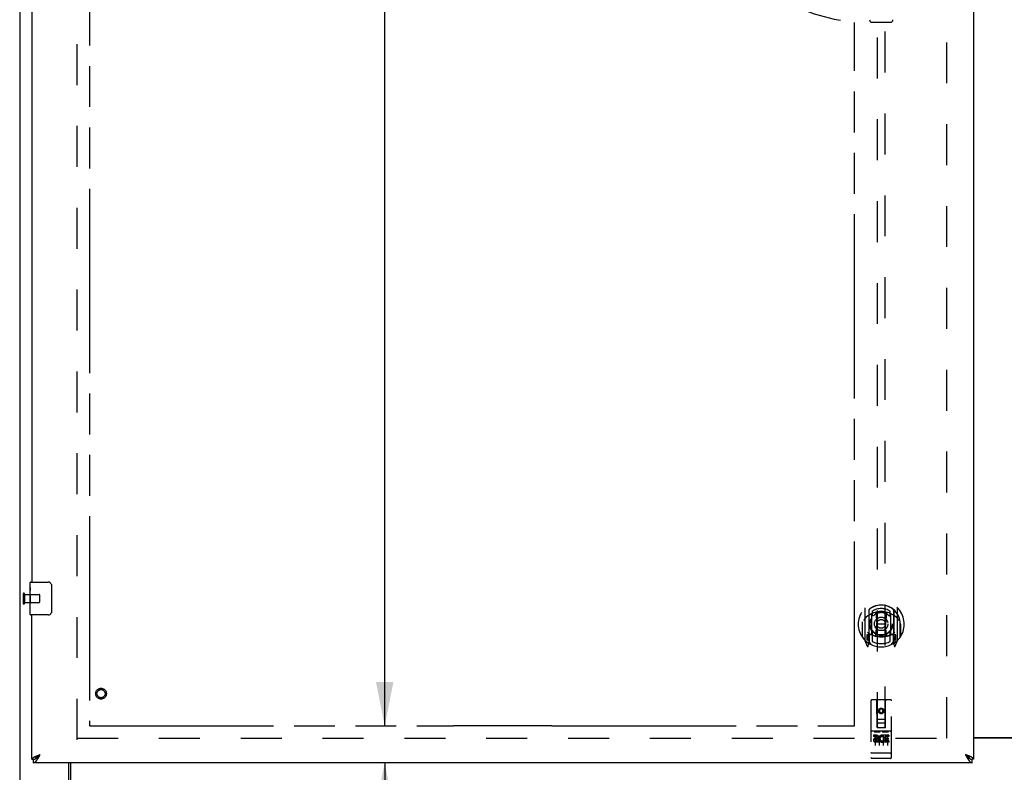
# Model space of a CAD drawing. Header units: inches. Extents: x 0 to 227, y 0 to 147.
# Tile 5 of 21: x 42 to 72, y 49 to 72. Entities that reach past the tile are written whole.
import ezdxf

# ---------------------------------------------------------------- set-up
doc = ezdxf.new("R2010")
doc.units = ezdxf.units.IN
doc.header["$LTSCALE"] = 12.466667
doc.header["$MEASUREMENT"] = 0
doc.linetypes.add('HIDDEN', pattern=[0.2, 0.1, -0.1])
doc.linetypes.add('PHANTOM', pattern=[0.8, 0.45, -0.05, 0.1, -0.05, 0.1, -0.05])
doc.layers.get('0').update_dxf_attribs({"linetype": 'CONTINUOUS'})
for name, color, linetype in [('02___PRT_ALL_AXES', 7, 'CONTINUOUS'), ('AVAILABLE_DOOR_SPACE', 7, 'CONTINUOUS'), ('DEFAULT_2', 8, 'HIDDEN'), ('DIMENSIONS', 7, 'CONTINUOUS')]:
    doc.layers.add(name, color=color, linetype=linetype)
doc.styles.get("Standard").update_dxf_attribs({"font": 'arial.ttf'})
doc.dimstyles.new('DIMSTYLE_1', dxfattribs={"dimtxt": 1, "dimasz": 1.333333, "dimexe": 0.09, "dimexo": 0.07, "dimgap": 0.0375, "dimtad": 0, "dimtih": 1, "dimtoh": 1, "dimzin": 4, "dimdsep": 46, "dimtxsty": 'Standard', "dimblk": '_FILLED', "dimblk1": '_FILLED', "dimblk2": '_FILLED', "dimcen": 0.09, "dimazin": 1, "dimtfac": 1, "dimtdec": 3, "dimtofl": 0, "dimtmove": 0, "dimatfit": 3, "dimldrblk": '_FILLED', "dimfxl": 0, "dimtolj": 1, "dimtzin": 4, "dimarcsym": 0})

# ---------------------------------------------------------------- blocks, each defined once
blk = doc.blocks.new('_FILLED')
at = {"color": 0, "linetype": 'ByBlock'}
blk.add_solid([(0, 0), (-1, 0.2), (-1, -0.2)], dxfattribs=at)
blk = doc.blocks.new('*D10')
at = {"layer": 'DIMENSIONS', "color": 2, "linetype": 'Continuous'}
for p, q in [((67.755, 85.966), (65.41, 85.966)), ((71.38, 85.966), (74.047, 85.966))]:
    blk.add_line(p, q, dxfattribs=at)
at = {"layer": 'DIMENSIONS', "color": 2, "linetype": 'Continuous', "xscale": 1.3333333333, "yscale": 1.3333333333, "zscale": 1.3333333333}
blk.add_blockref('_FILLED', (67.755, 85.966), dxfattribs=at)
at = {"layer": 'DIMENSIONS', "color": 2, "linetype": 'Continuous', "xscale": 1.3333333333, "yscale": 1.3333333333, "zscale": 1.3333333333, "rotation": 180}
blk.add_blockref('_FILLED', (71.38, 85.966), dxfattribs=at)
at = {"layer": 'DIMENSIONS', "color": 2, "linetype": 'Continuous', "insert": (64.91, 86.466), "char_height": 1, "width": 2.71747, "attachment_point": 3, "line_spacing_factor": 0.9}
blk.add_mtext('3.63', dxfattribs=at)
blk = doc.blocks.new('*D11')
at = {"layer": 'DIMENSIONS', "color": 2, "linetype": 'Continuous'}
for p, q in [((54.299, 107.006), (52.239, 107.006)), ((53.439, 107.006), (53.439, 79.881)), ((53.439, 50.756), (53.439, 76.381))]:
    blk.add_line(p, q, dxfattribs=at)
at = {"layer": 'DIMENSIONS', "color": 2, "linetype": 'Continuous', "xscale": 1.3333333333, "yscale": 1.3333333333, "zscale": 1.3333333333}
for p, rotation in [((53.439, 107.006), 90), ((53.439, 50.756), 270)]:
    blk.add_blockref('_FILLED', p, dxfattribs=dict(at, rotation=rotation))
at = {"layer": 'DIMENSIONS', "color": 2, "linetype": 'Continuous', "insert": (53.439, 79.381), "char_height": 1, "width": 3.49442, "attachment_point": 2, "line_spacing_factor": 0.9}
blk.add_mtext('56.25\\Ptyp.', dxfattribs=at)
blk = doc.blocks.new('*D12')
at = {"layer": 'DIMENSIONS', "color": 2, "linetype": 'Continuous'}
for p, q in [((53.439, 50.756), (53.439, 53.422)), ((53.439, 49.631), (53.439, 46.789)), ((53.439, 46.789), (54.606, 46.789))]:
    blk.add_line(p, q, dxfattribs=at)
at = {"layer": 'DIMENSIONS', "color": 2, "linetype": 'Continuous', "xscale": 1.3333333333, "yscale": 1.3333333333, "zscale": 1.3333333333}
for p, rotation in [((53.439, 50.756), 270), ((53.439, 49.631), 90)]:
    blk.add_blockref('_FILLED', p, dxfattribs=dict(at, rotation=rotation))
at = {"layer": 'DIMENSIONS', "color": 2, "linetype": 'Continuous', "insert": (55.106, 47.289), "char_height": 1, "width": 2.71747, "attachment_point": 1, "line_spacing_factor": 0.9}
blk.add_mtext('1.13', dxfattribs=at)

msp = doc.modelspace()

# ---------------------------------------------------------------- linework, layer by layer
at = {"color": 3, "linetype": 'Continuous'}
for p, q in [((42.317, 108.777), (42.317, 48.985)), ((71.38, 108.027), (71.38, 49.735)), ((42.692, 78.381), (42.692, 55.131)), ((42.692, 49.735), (42.692, 54.131)), ((71.38, 50.396), (73.255, 50.396)), ((42.833, 49.837), (42.845, 49.842)), ((42.845, 49.842), (42.856, 49.846)), ((42.856, 49.846), (42.867, 49.85)), ((42.867, 49.85), (42.879, 49.855)), ((42.879, 49.855), (42.891, 49.859)), ((42.891, 49.859), (42.903, 49.864)), ((42.903, 49.864), (42.921, 49.871)), ((42.909, 49.821), (42.916, 49.834)), ((42.916, 49.834), (42.922, 49.846)), ((42.921, 49.871), (42.939, 49.877)), ((42.922, 49.846), (42.939, 49.877)), ((71.17, 49.864), (71.133, 49.877)), ((71.133, 49.877), (71.14, 49.865)), ((71.14, 49.865), (71.153, 49.84)), ((71.153, 49.84), (71.16, 49.828)), ((71.16, 49.828), (71.166, 49.815)), ((71.166, 49.815), (71.173, 49.803)), ((71.187, 49.857), (71.17, 49.864)), ((71.199, 49.853), (71.187, 49.857)), ((71.211, 49.848), (71.199, 49.853)), ((71.222, 49.844), (71.211, 49.848)), ((71.338, 49.631), (42.734, 49.631)), ((43.817, 49.047), (43.817, 49.631))]:
    msp.add_line(p, q, dxfattribs=at)
at = {"color": 7, "linetype": 'Continuous'}
for p, q in [((68.288, 72.188), (68.847, 72.188)), ((42.632, 54.97), (42.632, 55.116)), ((42.647, 55.131), (43.187, 55.131)), ((43.287, 55.031), (43.287, 54.231)), ((42.632, 54.712), (42.632, 54.746)), ((42.632, 54.515), (42.632, 54.547)), ((42.632, 54.146), (42.632, 54.285)), ((43.187, 54.131), (42.647, 54.131)), ((73.255, 50.381), (71.38, 50.381)), ((42.894, 49.848), (42.902, 49.853)), ((42.899, 49.835), (42.906, 49.841)), ((42.902, 49.853), (42.91, 49.859)), ((42.906, 49.841), (42.912, 49.849)), ((42.91, 49.859), (42.918, 49.864)), ((42.912, 49.849), (42.922, 49.859)), ((42.918, 49.864), (42.931, 49.872)), ((42.922, 49.859), (42.939, 49.877)), ((42.931, 49.872), (42.939, 49.877)), ((71.154, 49.864), (71.133, 49.877)), ((71.133, 49.877), (71.15, 49.859)), ((71.15, 49.859), (71.16, 49.849)), ((71.162, 49.859), (71.154, 49.864)), ((71.16, 49.849), (71.166, 49.841)), ((71.17, 49.853), (71.162, 49.859)), ((71.166, 49.841), (71.173, 49.835)), ((71.173, 49.835), (71.18, 49.828)), ((42.692, 49.735), (42.734, 49.735)), ((42.734, 49.631), (42.734, 49.735)), ((42.796, 49.751), (42.799, 49.752)), ((43.87, 49.631), (43.87, 48.978)), ((71.273, 49.752), (71.276, 49.751)), ((71.38, 49.735), (71.338, 49.735)), ((71.338, 49.631), (71.338, 49.735))]:
    msp.add_line(p, q, dxfattribs=at)
for points in [[(43.281, 55.067), (43.283, 55.061), (43.284, 55.055), (43.286, 55.049), (43.286, 55.043), (43.287, 55.037), (43.287, 55.031)], [(43.287, 54.231), (43.287, 54.224), (43.286, 54.218), (43.286, 54.212), (43.284, 54.206), (43.283, 54.2), (43.281, 54.195)], [(42.799, 49.752), (42.799, 49.753), (42.8, 49.756), (42.801, 49.758), (42.802, 49.761), (42.804, 49.764), (42.805, 49.766), (42.806, 49.769), (42.808, 49.772), (42.81, 49.774), (42.812, 49.777), (42.813, 49.78), (42.815, 49.782), (42.818, 49.785), (42.82, 49.787), (42.822, 49.79), (42.825, 49.793), (42.827, 49.795), (42.83, 49.798), (42.832, 49.801), (42.835, 49.803), (42.838, 49.806), (42.841, 49.809), (42.844, 49.811), (42.847, 49.814), (42.85, 49.817), (42.854, 49.819), (42.857, 49.822), (42.861, 49.824), (42.864, 49.827), (42.868, 49.83), (42.871, 49.832), (42.875, 49.835), (42.879, 49.838), (42.882, 49.84), (42.886, 49.843), (42.89, 49.846), (42.894, 49.848)], [(42.799, 49.752), (42.8, 49.753), (42.804, 49.754), (42.807, 49.756), (42.81, 49.758), (42.814, 49.76), (42.817, 49.762), (42.82, 49.765), (42.823, 49.767), (42.827, 49.769), (42.83, 49.771), (42.833, 49.774), (42.837, 49.776), (42.84, 49.779), (42.843, 49.782), (42.846, 49.784), (42.85, 49.787), (42.853, 49.79), (42.856, 49.793), (42.86, 49.796), (42.863, 49.799), (42.866, 49.802), (42.87, 49.805), (42.873, 49.808), (42.876, 49.811), (42.879, 49.814), (42.883, 49.818), (42.886, 49.821), (42.889, 49.824), (42.893, 49.828), (42.899, 49.835)], [(71.273, 49.752), (71.273, 49.753), (71.272, 49.756), (71.271, 49.758), (71.27, 49.761), (71.269, 49.764), (71.267, 49.766), (71.266, 49.769), (71.264, 49.772), (71.262, 49.774), (71.261, 49.777), (71.259, 49.78), (71.257, 49.782), (71.255, 49.785), (71.252, 49.787), (71.25, 49.79), (71.248, 49.793), (71.245, 49.795), (71.243, 49.798), (71.24, 49.801), (71.237, 49.803), (71.234, 49.806), (71.231, 49.809), (71.228, 49.811), (71.225, 49.814), (71.222, 49.817), (71.218, 49.819), (71.215, 49.822), (71.212, 49.824), (71.208, 49.827), (71.205, 49.83), (71.201, 49.832), (71.197, 49.835), (71.194, 49.838), (71.19, 49.84), (71.186, 49.843), (71.182, 49.846), (71.178, 49.848), (71.17, 49.853)], [(71.18, 49.828), (71.183, 49.824), (71.186, 49.821), (71.189, 49.818), (71.193, 49.814), (71.196, 49.811), (71.199, 49.808), (71.203, 49.805), (71.206, 49.802), (71.209, 49.799), (71.213, 49.796), (71.216, 49.793), (71.219, 49.79), (71.222, 49.787), (71.226, 49.784), (71.229, 49.782), (71.232, 49.779), (71.236, 49.776), (71.239, 49.774), (71.242, 49.771), (71.245, 49.769), (71.249, 49.767), (71.252, 49.765), (71.255, 49.762), (71.259, 49.76), (71.262, 49.758), (71.265, 49.756), (71.269, 49.754), (71.272, 49.753), (71.273, 49.752)], [(42.734, 49.735), (42.738, 49.735), (42.741, 49.735), (42.744, 49.735), (42.748, 49.735), (42.751, 49.736), (42.754, 49.736), (42.757, 49.737), (42.761, 49.738), (42.764, 49.738), (42.767, 49.739), (42.771, 49.74), (42.774, 49.741), (42.777, 49.742), (42.781, 49.744), (42.784, 49.745), (42.787, 49.746), (42.79, 49.748), (42.794, 49.749), (42.796, 49.751)], [(71.276, 49.751), (71.278, 49.749), (71.282, 49.748), (71.285, 49.746), (71.288, 49.745), (71.292, 49.744), (71.295, 49.742), (71.298, 49.741), (71.302, 49.74), (71.305, 49.739), (71.308, 49.738), (71.311, 49.738), (71.315, 49.737), (71.318, 49.736), (71.321, 49.736), (71.325, 49.735), (71.328, 49.735), (71.331, 49.735), (71.335, 49.735), (71.338, 49.735)]]:
    msp.add_lwpolyline(points, dxfattribs=at)
at = {"color": 3, "linetype": 'Continuous'}
for points in [[(42.692, 49.735), (42.692, 49.737), (42.693, 49.739), (42.693, 49.741), (42.694, 49.744), (42.694, 49.746), (42.695, 49.748), (42.696, 49.75), (42.697, 49.753), (42.698, 49.755), (42.7, 49.757), (42.701, 49.759), (42.703, 49.761), (42.705, 49.764), (42.707, 49.766), (42.709, 49.768), (42.711, 49.77), (42.713, 49.773), (42.716, 49.775), (42.719, 49.777), (42.721, 49.779), (42.724, 49.781), (42.727, 49.784), (42.731, 49.786), (42.734, 49.788), (42.737, 49.79), (42.741, 49.793), (42.745, 49.795), (42.748, 49.797), (42.752, 49.799), (42.756, 49.802), (42.76, 49.804), (42.765, 49.806), (42.769, 49.808), (42.773, 49.81), (42.778, 49.813), (42.782, 49.815), (42.787, 49.817), (42.792, 49.819)], [(42.792, 49.819), (42.797, 49.822), (42.802, 49.824), (42.807, 49.826), (42.812, 49.828), (42.817, 49.83), (42.823, 49.833), (42.828, 49.835), (42.833, 49.837)], [(42.856, 49.731), (42.86, 49.736), (42.863, 49.742), (42.866, 49.747), (42.87, 49.752), (42.873, 49.758), (42.876, 49.763), (42.879, 49.769), (42.883, 49.774), (42.886, 49.78), (42.889, 49.786), (42.893, 49.792), (42.896, 49.797), (42.899, 49.803), (42.903, 49.809), (42.909, 49.821)], [(71.173, 49.803), (71.176, 49.797), (71.18, 49.792), (71.183, 49.786), (71.186, 49.78), (71.189, 49.774), (71.193, 49.769), (71.196, 49.763), (71.199, 49.758), (71.203, 49.752), (71.206, 49.747), (71.209, 49.742), (71.213, 49.736)], [(71.28, 49.819), (71.275, 49.822), (71.27, 49.824), (71.265, 49.826), (71.26, 49.828), (71.255, 49.83), (71.25, 49.833), (71.244, 49.835), (71.239, 49.837), (71.233, 49.839), (71.222, 49.844)], [(71.38, 49.735), (71.38, 49.737), (71.38, 49.739), (71.379, 49.741), (71.379, 49.744), (71.378, 49.746), (71.377, 49.748), (71.376, 49.75), (71.375, 49.753), (71.374, 49.755), (71.372, 49.757), (71.371, 49.759), (71.369, 49.761), (71.367, 49.764), (71.365, 49.766), (71.363, 49.768), (71.361, 49.77), (71.359, 49.773), (71.356, 49.775), (71.354, 49.777), (71.351, 49.779), (71.348, 49.781), (71.345, 49.784), (71.342, 49.786), (71.338, 49.788), (71.335, 49.79), (71.331, 49.793), (71.328, 49.795), (71.324, 49.797), (71.32, 49.799), (71.316, 49.802), (71.312, 49.804), (71.308, 49.806), (71.303, 49.808), (71.299, 49.81), (71.294, 49.813), (71.29, 49.815), (71.285, 49.817), (71.28, 49.819)], [(42.734, 49.631), (42.738, 49.631), (42.741, 49.631), (42.744, 49.631), (42.748, 49.632), (42.751, 49.633), (42.754, 49.634), (42.757, 49.635), (42.761, 49.636), (42.764, 49.637), (42.767, 49.639), (42.771, 49.64), (42.774, 49.642), (42.777, 49.644), (42.781, 49.646), (42.784, 49.648), (42.787, 49.651), (42.79, 49.653), (42.794, 49.656), (42.797, 49.659), (42.8, 49.662), (42.804, 49.665), (42.807, 49.668), (42.81, 49.671), (42.814, 49.675), (42.817, 49.679), (42.82, 49.682), (42.823, 49.686), (42.827, 49.69), (42.83, 49.694), (42.833, 49.699), (42.837, 49.703), (42.84, 49.707), (42.843, 49.712), (42.846, 49.717), (42.85, 49.721), (42.853, 49.726), (42.856, 49.731)], [(71.213, 49.736), (71.216, 49.731), (71.219, 49.726), (71.222, 49.721), (71.226, 49.717), (71.229, 49.712), (71.232, 49.707), (71.236, 49.703), (71.239, 49.699), (71.242, 49.694), (71.245, 49.69), (71.249, 49.686), (71.252, 49.682), (71.255, 49.679), (71.259, 49.675), (71.262, 49.671), (71.265, 49.668), (71.269, 49.665), (71.272, 49.662), (71.275, 49.659), (71.278, 49.656), (71.282, 49.653), (71.285, 49.651), (71.288, 49.648), (71.292, 49.646), (71.295, 49.644), (71.298, 49.642), (71.302, 49.64), (71.305, 49.639), (71.308, 49.637), (71.311, 49.636), (71.315, 49.635), (71.318, 49.634), (71.321, 49.633), (71.325, 49.632), (71.328, 49.631), (71.331, 49.631), (71.335, 49.631), (71.338, 49.631)]]:
    msp.add_lwpolyline(points, dxfattribs=at)
at = {"color": 7, "linetype": 'Continuous'}
for centre, radius, start, end in [((68.288, 72.267), 0.0787, 181, 270), ((68.847, 72.267), 0.0787, 270, 359), ((42.647, 55.116), 0.015, 90, 180), ((43.187, 55.031), 0.1, 21.1999, 90), ((42.647, 54.146), 0.015, 180, 270), ((43.187, 54.231), 0.1, 270, 338.7946)]:
    msp.add_arc(centre, radius, start, end, dxfattribs=at)
at = {"layer": '02___PRT_ALL_AXES', "color": 7, "linetype": 'Continuous'}
for p, q in [((42.632, 54.97), (42.632, 55.116)), ((42.632, 54.712), (42.632, 54.969)), ((42.638, 54.914), (42.632, 54.914)), ((42.632, 54.746), (42.639, 54.746)), ((42.632, 54.146), (42.632, 54.71)), ((42.634, 54.683), (42.632, 54.683)), ((42.634, 54.685), (42.636, 54.663)), ((42.639, 54.746), (42.639, 54.882)), ((42.632, 54.551), (42.638, 54.551)), ((42.632, 54.515), (42.639, 54.515)), ((42.632, 54.452), (42.639, 54.452)), ((42.639, 54.285), (42.639, 54.515)), ((42.632, 54.285), (42.639, 54.285))]:
    msp.add_line(p, q, dxfattribs=at)
at = {"layer": '02___PRT_ALL_AXES', "color": 8, "linetype": 'HIDDEN'}
for p, q in [((42.464, 54.755), (42.464, 54.507)), ((42.464, 54.755), (42.911, 54.755)), ((42.464, 54.507), (42.911, 54.507)), ((68.423, 50.469), (68.33, 50.469)), ((68.33, 50.469), (68.33, 50.427)), ((68.423, 50.427), (68.33, 50.427)), ((68.643, 50.434), (68.63, 50.415)), ((68.64, 50.459), (68.643, 50.457)), ((68.799, 50.469), (68.643, 50.469)), ((68.643, 50.469), (68.643, 50.457)), ((68.643, 50.434), (68.643, 50.256)), ((68.799, 50.427), (68.686, 50.427)), ((68.686, 50.427), (68.686, 50.383)), ((68.799, 50.469), (68.799, 50.427)), ((68.427, 50.383), (68.381, 50.383)), ((68.423, 50.342), (68.394, 50.342)), ((68.487, 50.298), (68.394, 50.298)), ((68.487, 50.256), (68.394, 50.256)), ((68.487, 50.298), (68.487, 50.256)), ((68.619, 50.304), (68.636, 50.265)), ((68.799, 50.256), (68.643, 50.256)), ((68.778, 50.383), (68.686, 50.383)), ((68.778, 50.341), (68.686, 50.341)), ((68.686, 50.341), (68.686, 50.298)), ((68.799, 50.298), (68.686, 50.298)), ((68.778, 50.383), (68.778, 50.341)), ((68.799, 50.298), (68.799, 50.256)), ((68.35, 49.763), (68.285, 49.763)), ((68.6, 49.763), (68.535, 49.763)), ((68.85, 49.763), (68.785, 49.763))]:
    msp.add_line(p, q, dxfattribs=at)
at = {"layer": '02___PRT_ALL_AXES', "color": 7, "linetype": 'Continuous'}
for points in [[(42.632, 54.97), (42.633, 54.966), (42.633, 54.962), (42.633, 54.956), (42.635, 54.943)], [(42.635, 54.943), (42.636, 54.935), (42.637, 54.927), (42.638, 54.919)], [(42.638, 54.919), (42.638, 54.91), (42.639, 54.901), (42.639, 54.892), (42.639, 54.882)], [(42.632, 54.712), (42.633, 54.704), (42.633, 54.695), (42.634, 54.685)], [(42.636, 54.663), (42.637, 54.651), (42.637, 54.639), (42.638, 54.627), (42.639, 54.614), (42.639, 54.602), (42.639, 54.589), (42.639, 54.576), (42.639, 54.563), (42.638, 54.551), (42.637, 54.538), (42.637, 54.526)]]:
    msp.add_lwpolyline(points, dxfattribs=at)
at = {"layer": '02___PRT_ALL_AXES', "color": 8, "linetype": 'HIDDEN'}
for centre, radius in [((44.796, 51.735), 0.124), ((68.567, 51.208), 0.085)]:
    msp.add_circle(centre, radius, dxfattribs=at)
for centre, radius, start, end in [((68.423, 50.406), 0.0635, 270, 90), ((68.423, 50.405), 0.0219, 280.307, 90), ((68.593, 50.363), 0.107, 64.2636, 293.4027), ((68.593, 50.363), 0.0639, 54.8895, 293.4026), ((68.394, 50.32), 0.0644, 102.2995, 270.0775), ((68.394, 50.32), 0.0219, 89.9011, 270)]:
    msp.add_arc(centre, radius, start, end, dxfattribs=at)
at = {"layer": '02___PRT_ALL_AXES', "color": 7, "linetype": 'Continuous'}
msp.add_ellipse((42.895, 54.547), major_axis=(0.263, 0), ratio=0.432808, start_param=3.141593, end_param=3.321581, dxfattribs=at)
at = {"layer": 'AVAILABLE_DOOR_SPACE', "color": 4, "linetype": 'PHANTOM'}
for p, q in [((44.442, 107.006), (44.442, 50.756)), ((67.755, 50.756), (67.755, 72.18)), ((44.442, 50.756), (55.536, 50.756)), ((58.536, 50.757), (55.536, 50.757)), ((55.536, 50.757), (55.536, 50.756)), ((58.536, 50.756), (58.536, 50.757)), ((58.536, 50.756), (67.755, 50.756))]:
    msp.add_line(p, q, dxfattribs=at)
msp.add_arc((68.567, 78.881), 6.75, 180, 263.0865, dxfattribs=at)
at = {"layer": 'DEFAULT_2', "color": 8, "linetype": 'HIDDEN'}
for p, q in [((44.067, 50.329), (44.067, 107.433)), ((70.567, 50.381), (70.567, 107.381)), ((68.442, 76.71), (68.442, 50.708)), ((68.692, 50.708), (68.692, 76.71)), ((42.421, 54.773), (42.421, 54.489)), ((42.464, 54.773), (42.464, 54.489)), ((42.921, 54.745), (42.921, 54.517)), ((68.067, 54.336), (68.067, 53.368)), ((69.067, 53.368), (69.067, 54.336)), ((68.185, 54.282), (68.185, 53.266)), ((68.192, 54.282), (68.192, 53.279)), ((68.285, 53.534), (68.285, 54.165)), ((68.292, 54.243), (68.292, 54.14)), ((68.405, 54.192), (68.435, 53.852)), ((68.73, 54.192), (68.7, 53.852)), ((68.842, 54.14), (68.842, 54.243)), ((68.85, 54.165), (68.85, 53.534)), ((68.942, 54.282), (68.942, 53.279)), ((68.95, 54.282), (68.95, 53.266)), ((67.985, 53.852), (68, 53.852)), ((67.985, 53.852), (67.985, 53.464)), ((67.992, 53.924), (67.993, 53.927)), ((67.992, 53.466), (67.992, 53.924)), ((68.404, 53.508), (68.435, 53.852)), ((68.7, 53.852), (68.435, 53.852)), ((68.73, 53.508), (68.7, 53.852)), ((69.15, 53.852), (69.135, 53.852)), ((69.142, 53.924), (69.142, 53.927)), ((69.142, 53.466), (69.142, 53.924)), ((69.15, 53.852), (69.15, 53.464)), ((68.185, 53.523), (68.125, 53.523)), ((68.125, 53.523), (68.125, 53.373)), ((68.163, 53.452), (68.133, 53.406)), ((68.195, 53.511), (68.195, 53.304)), ((68.285, 53.524), (68.212, 53.524)), ((68.281, 53.531), (68.215, 53.531)), ((68.292, 53.579), (68.292, 53.326)), ((68.842, 53.326), (68.842, 53.579)), ((68.922, 53.524), (68.85, 53.524)), ((68.92, 53.531), (68.854, 53.531)), ((68.94, 53.304), (68.94, 53.511)), ((69.01, 53.523), (68.95, 53.523)), ((69.002, 53.406), (68.972, 53.452)), ((69.01, 53.373), (69.01, 53.523)), ((68.072, 53.358), (68.142, 53.182)), ((68.125, 53.373), (68.185, 53.373)), ((68.137, 53.398), (68.192, 53.398)), ((68.163, 53.288), (68.168, 53.284)), ((68.171, 53.185), (68.185, 53.266)), ((68.262, 53.229), (68.192, 53.338)), ((68.942, 53.338), (68.872, 53.229)), ((68.942, 53.398), (68.997, 53.398)), ((68.95, 53.373), (69.01, 53.373)), ((68.95, 53.266), (68.964, 53.185)), ((68.971, 53.287), (68.971, 53.288)), ((68.971, 53.287), (68.971, 53.288)), ((68.971, 53.287), (68.971, 53.287)), ((68.993, 53.182), (69.063, 53.358)), ((68.255, 51.518), (68.255, 49.793)), ((68.85, 51.548), (68.285, 51.548)), ((68.441, 50.708), (68.437, 51.518)), ((68.694, 50.708), (68.697, 51.518)), ((68.88, 49.793), (68.88, 51.518)), ((68.567, 51.281), (68.505, 51.245)), ((68.505, 51.245), (68.515, 51.239)), ((68.505, 51.245), (68.505, 51.172)), ((68.505, 51.172), (68.515, 51.178)), ((68.505, 51.172), (68.567, 51.136)), ((68.567, 51.269), (68.515, 51.239)), ((68.515, 51.239), (68.515, 51.178)), ((68.515, 51.178), (68.567, 51.148)), ((68.63, 51.245), (68.567, 51.281)), ((68.567, 51.281), (68.567, 51.269)), ((68.62, 51.239), (68.567, 51.269)), ((68.567, 51.148), (68.62, 51.178)), ((68.567, 51.136), (68.63, 51.172)), ((68.567, 51.136), (68.567, 51.148)), ((68.63, 51.245), (68.62, 51.239)), ((68.62, 51.178), (68.62, 51.239)), ((68.63, 51.172), (68.62, 51.178)), ((68.63, 51.172), (68.63, 51.245)), ((68.44, 50.958), (68.695, 50.958)), ((68.441, 50.708), (68.442, 50.708)), ((68.442, 50.708), (68.692, 50.708)), ((68.652, 50.833), (68.482, 50.833)), ((68.692, 50.708), (68.694, 50.708)), ((68.85, 50.591), (68.285, 50.591)), ((68.356, 50.575), (68.528, 50.575)), ((68.38, 50.46), (68.38, 50.154)), ((68.505, 50.46), (68.505, 50.154)), ((68.606, 50.575), (68.778, 50.575)), ((68.63, 50.46), (68.63, 50.154)), ((68.755, 50.46), (68.755, 50.154)), ((44.067, 50.381), (70.671, 50.381)), ((68.273, 49.922), (68.272, 49.922)), ((68.274, 49.922), (68.273, 49.922)), ((68.273, 49.922), (68.273, 49.922)), ((68.275, 49.922), (68.274, 49.922)), ((68.276, 49.922), (68.275, 49.922)), ((68.277, 49.922), (68.276, 49.922)), ((68.277, 49.921), (68.277, 49.922)), ((68.278, 49.921), (68.277, 49.921)), ((68.279, 49.921), (68.278, 49.921)), ((68.28, 49.921), (68.279, 49.921)), ((68.281, 49.921), (68.28, 49.921)), ((68.282, 49.921), (68.281, 49.921)), ((68.281, 49.921), (68.281, 49.921)), ((68.283, 49.921), (68.282, 49.921)), ((68.284, 49.921), (68.283, 49.921)), ((68.285, 49.921), (68.284, 49.921)), ((68.85, 49.921), (68.285, 49.921)), ((68.85, 49.921), (68.851, 49.921)), ((68.851, 49.921), (68.852, 49.921)), ((68.852, 49.921), (68.853, 49.921)), ((68.853, 49.921), (68.854, 49.921)), ((68.854, 49.921), (68.855, 49.921)), ((68.854, 49.921), (68.854, 49.921)), ((68.855, 49.921), (68.856, 49.921)), ((68.856, 49.921), (68.857, 49.921)), ((68.857, 49.921), (68.858, 49.921)), ((68.858, 49.921), (68.859, 49.922)), ((68.859, 49.922), (68.86, 49.922)), ((68.859, 49.922), (68.859, 49.922)), ((68.86, 49.922), (68.861, 49.922)), ((68.861, 49.922), (68.862, 49.922)), ((68.862, 49.922), (68.863, 49.922)), ((68.862, 49.922), (68.862, 49.922)), ((68.863, 49.922), (68.864, 49.922)), ((68.535, 49.763), (68.35, 49.763)), ((68.785, 49.763), (68.6, 49.763))]:
    msp.add_line(p, q, dxfattribs=at)
for points in [[(68.113, 54.067), (68.112, 54.066), (68.11, 54.065), (68.108, 54.063), (68.107, 54.062), (68.105, 54.06), (68.104, 54.059), (68.102, 54.057), (68.1, 54.055), (68.098, 54.053), (68.097, 54.052), (68.095, 54.05), (68.093, 54.048), (68.091, 54.045), (68.089, 54.043), (68.087, 54.041), (68.085, 54.039), (68.083, 54.036), (68.081, 54.034), (68.079, 54.031), (68.077, 54.028), (68.074, 54.025), (68.072, 54.022), (68.07, 54.019), (68.068, 54.016), (68.065, 54.013), (68.063, 54.009), (68.06, 54.006), (68.058, 54.002), (68.055, 53.998), (68.052, 53.994), (68.05, 53.99), (68.047, 53.985), (68.044, 53.981), (68.041, 53.976), (68.038, 53.971), (68.035, 53.966)], [(68.379, 54.209), (68.385, 54.21), (68.39, 54.212), (68.396, 54.213), (68.401, 54.215), (68.406, 54.216), (68.412, 54.217), (68.417, 54.218), (68.423, 54.22), (68.428, 54.221), (68.434, 54.222), (68.439, 54.223), (68.445, 54.224), (68.45, 54.225), (68.456, 54.226), (68.461, 54.227), (68.467, 54.227), (68.472, 54.228), (68.478, 54.229), (68.484, 54.23), (68.489, 54.23), (68.495, 54.231), (68.5, 54.231), (68.506, 54.232), (68.511, 54.232), (68.517, 54.233), (68.523, 54.233), (68.528, 54.234), (68.534, 54.234), (68.539, 54.234), (68.545, 54.234), (68.551, 54.235), (68.556, 54.235), (68.562, 54.235), (68.567, 54.235), (68.573, 54.235), (68.579, 54.235), (68.584, 54.235), (68.59, 54.234), (68.595, 54.234), (68.601, 54.234), (68.607, 54.234), (68.612, 54.233), (68.618, 54.233), (68.623, 54.232), (68.629, 54.232), (68.634, 54.231), (68.64, 54.231), (68.646, 54.23), (68.651, 54.23), (68.657, 54.229), (68.662, 54.228), (68.668, 54.227), (68.673, 54.227), (68.679, 54.226), (68.684, 54.225), (68.69, 54.224), (68.695, 54.223), (68.701, 54.222), (68.706, 54.221), (68.712, 54.22), (68.717, 54.218), (68.723, 54.217), (68.728, 54.216), (68.734, 54.215), (68.739, 54.213), (68.744, 54.212), (68.75, 54.21), (68.755, 54.209)], [(69.1, 53.966), (69.097, 53.971), (69.094, 53.976), (69.091, 53.981), (69.088, 53.985), (69.085, 53.99), (69.082, 53.994), (69.08, 53.998), (69.077, 54.002), (69.075, 54.006), (69.072, 54.009), (69.07, 54.013), (69.067, 54.016), (69.065, 54.019), (69.063, 54.022), (69.06, 54.025), (69.058, 54.028), (69.056, 54.031), (69.054, 54.034), (69.052, 54.036), (69.05, 54.039), (69.048, 54.041), (69.046, 54.043), (69.044, 54.045), (69.042, 54.048), (69.04, 54.05), (69.038, 54.052), (69.036, 54.053), (69.035, 54.055), (69.033, 54.057), (69.031, 54.059), (69.029, 54.06), (69.028, 54.062), (69.026, 54.063), (69.025, 54.065), (69.023, 54.066), (69.022, 54.067)], [(68.35, 50.574), (68.35, 50.574), (68.35, 50.574), (68.35, 50.574), (68.35, 50.574), (68.35, 50.574), (68.35, 50.574), (68.35, 50.574), (68.351, 50.574), (68.351, 50.574), (68.351, 50.574), (68.351, 50.574), (68.351, 50.575), (68.351, 50.575), (68.351, 50.575), (68.351, 50.575), (68.351, 50.575), (68.352, 50.575), (68.352, 50.575), (68.352, 50.575), (68.352, 50.575), (68.352, 50.575), (68.352, 50.575), (68.352, 50.575), (68.353, 50.575), (68.353, 50.575), (68.353, 50.575), (68.353, 50.575), (68.353, 50.575), (68.353, 50.575), (68.353, 50.575), (68.354, 50.575), (68.354, 50.575), (68.354, 50.575), (68.354, 50.575), (68.354, 50.575), (68.354, 50.575), (68.355, 50.575), (68.355, 50.575), (68.355, 50.575), (68.355, 50.575), (68.355, 50.575), (68.356, 50.575), (68.356, 50.575), (68.356, 50.575), (68.356, 50.575)], [(68.528, 50.575), (68.528, 50.575), (68.529, 50.575), (68.529, 50.575), (68.529, 50.575), (68.529, 50.575), (68.529, 50.575), (68.53, 50.575), (68.53, 50.575), (68.53, 50.575), (68.53, 50.575), (68.53, 50.575), (68.531, 50.575), (68.531, 50.575), (68.531, 50.575), (68.531, 50.575), (68.531, 50.575), (68.531, 50.575), (68.532, 50.575), (68.532, 50.575), (68.532, 50.575), (68.532, 50.575), (68.532, 50.575), (68.532, 50.575), (68.532, 50.575), (68.533, 50.575), (68.533, 50.575), (68.533, 50.575), (68.533, 50.575), (68.533, 50.575), (68.533, 50.575), (68.533, 50.575), (68.533, 50.575), (68.534, 50.575), (68.534, 50.575), (68.534, 50.574), (68.534, 50.574), (68.534, 50.574), (68.534, 50.574), (68.534, 50.574), (68.534, 50.574), (68.534, 50.574), (68.534, 50.574), (68.535, 50.574), (68.535, 50.574), (68.535, 50.574), (68.535, 50.574)], [(68.6, 50.574), (68.6, 50.574), (68.6, 50.574), (68.6, 50.574), (68.6, 50.574), (68.6, 50.574), (68.6, 50.574), (68.6, 50.574), (68.601, 50.574), (68.601, 50.574), (68.601, 50.574), (68.601, 50.574), (68.601, 50.575), (68.601, 50.575), (68.601, 50.575), (68.601, 50.575), (68.601, 50.575), (68.602, 50.575), (68.602, 50.575), (68.602, 50.575), (68.602, 50.575), (68.602, 50.575), (68.602, 50.575), (68.602, 50.575), (68.603, 50.575), (68.603, 50.575), (68.603, 50.575), (68.603, 50.575), (68.603, 50.575), (68.603, 50.575), (68.603, 50.575), (68.604, 50.575), (68.604, 50.575), (68.604, 50.575), (68.604, 50.575), (68.604, 50.575), (68.604, 50.575), (68.605, 50.575), (68.605, 50.575), (68.605, 50.575), (68.605, 50.575), (68.605, 50.575), (68.606, 50.575), (68.606, 50.575), (68.606, 50.575), (68.606, 50.575)], [(68.778, 50.575), (68.778, 50.575), (68.779, 50.575), (68.779, 50.575), (68.779, 50.575), (68.779, 50.575), (68.779, 50.575), (68.78, 50.575), (68.78, 50.575), (68.78, 50.575), (68.78, 50.575), (68.78, 50.575), (68.781, 50.575), (68.781, 50.575), (68.781, 50.575), (68.781, 50.575), (68.781, 50.575), (68.781, 50.575), (68.782, 50.575), (68.782, 50.575), (68.782, 50.575), (68.782, 50.575), (68.782, 50.575), (68.782, 50.575), (68.782, 50.575), (68.783, 50.575), (68.783, 50.575), (68.783, 50.575), (68.783, 50.575), (68.783, 50.575), (68.783, 50.575), (68.783, 50.575), (68.783, 50.575), (68.784, 50.575), (68.784, 50.575), (68.784, 50.574), (68.784, 50.574), (68.784, 50.574), (68.784, 50.574), (68.784, 50.574), (68.784, 50.574), (68.784, 50.574), (68.784, 50.574), (68.785, 50.574), (68.785, 50.574), (68.785, 50.574), (68.785, 50.574)], [(68.272, 49.922), (68.271, 49.922), (68.271, 49.922), (68.27, 49.922), (68.27, 49.922), (68.27, 49.922), (68.269, 49.922), (68.269, 49.922), (68.269, 49.922), (68.268, 49.922), (68.268, 49.923), (68.267, 49.923), (68.267, 49.923), (68.267, 49.923), (68.266, 49.923), (68.266, 49.923), (68.266, 49.923), (68.265, 49.923), (68.265, 49.923), (68.265, 49.923), (68.265, 49.923), (68.264, 49.923), (68.264, 49.923), (68.264, 49.923), (68.263, 49.923), (68.263, 49.924), (68.263, 49.924), (68.262, 49.924), (68.262, 49.924), (68.262, 49.924), (68.262, 49.924), (68.261, 49.924), (68.261, 49.924), (68.261, 49.924), (68.261, 49.924), (68.26, 49.924), (68.26, 49.924), (68.26, 49.925), (68.26, 49.925), (68.259, 49.925), (68.259, 49.925), (68.259, 49.925), (68.259, 49.925), (68.259, 49.925), (68.258, 49.925), (68.258, 49.925), (68.258, 49.925), (68.258, 49.925), (68.258, 49.926), (68.257, 49.926), (68.257, 49.926), (68.257, 49.926), (68.257, 49.926), (68.257, 49.926), (68.257, 49.926), (68.257, 49.926), (68.256, 49.926), (68.256, 49.926), (68.256, 49.926), (68.256, 49.927), (68.256, 49.927), (68.256, 49.927), (68.256, 49.927), (68.256, 49.927), (68.256, 49.927), (68.255, 49.927), (68.255, 49.927), (68.255, 49.927), (68.255, 49.928), (68.255, 49.928), (68.255, 49.928), (68.255, 49.928), (68.255, 49.928), (68.255, 49.928), (68.255, 49.928), (68.255, 49.928), (68.255, 49.928), (68.255, 49.928), (68.255, 49.929), (68.255, 49.929)], [(68.864, 49.922), (68.864, 49.922), (68.865, 49.922), (68.865, 49.922), (68.865, 49.922), (68.866, 49.922), (68.866, 49.922), (68.867, 49.922), (68.867, 49.923), (68.867, 49.923), (68.868, 49.923), (68.868, 49.923), (68.868, 49.923), (68.869, 49.923), (68.869, 49.923), (68.869, 49.923), (68.87, 49.923), (68.87, 49.923), (68.87, 49.923), (68.87, 49.923), (68.871, 49.923), (68.871, 49.923), (68.871, 49.923), (68.872, 49.924), (68.872, 49.924), (68.872, 49.924), (68.872, 49.924), (68.873, 49.924), (68.873, 49.924), (68.873, 49.924), (68.874, 49.924), (68.874, 49.924), (68.874, 49.924), (68.874, 49.924), (68.875, 49.924), (68.875, 49.925), (68.875, 49.925), (68.875, 49.925), (68.875, 49.925), (68.876, 49.925), (68.876, 49.925), (68.876, 49.925), (68.876, 49.925), (68.877, 49.925), (68.877, 49.925), (68.877, 49.925), (68.877, 49.926), (68.877, 49.926), (68.877, 49.926), (68.878, 49.926), (68.878, 49.926), (68.878, 49.926), (68.878, 49.926), (68.878, 49.926), (68.878, 49.926), (68.878, 49.926), (68.879, 49.926), (68.879, 49.927), (68.879, 49.927), (68.879, 49.927), (68.879, 49.927), (68.879, 49.927), (68.879, 49.927), (68.879, 49.927), (68.879, 49.927), (68.879, 49.927), (68.879, 49.928), (68.88, 49.928), (68.88, 49.928), (68.88, 49.928), (68.88, 49.928), (68.88, 49.928), (68.88, 49.928), (68.88, 49.928), (68.88, 49.928), (68.88, 49.928), (68.88, 49.929), (68.88, 49.929)]]:
    msp.add_lwpolyline(points, dxfattribs=at)
for centre, radius in [((68.567, 53.859), 0.35), ((68.567, 53.859), 0.335), ((68.567, 53.859), 0.205), ((68.567, 53.859), 0.133), ((44.796, 51.735), 0.164), ((44.796, 51.735), 0.124), ((68.567, 51.208), 0.0845)]:
    msp.add_circle(centre, radius, dxfattribs=at)
for centre, radius, start, end in [((42.443, 54.773), 0.0215, 0, 180), ((42.911, 54.745), 0.01, 0, 90), ((42.443, 54.489), 0.0215, 180, 360), ((42.911, 54.517), 0.01, 270, 360), ((68.567, 53.852), 0.7, 305.5126, 234.4874), ((68.567, 53.85), 0.583, 0.2464, 179.7536), ((68.567, 53.849), 0.58, 7.6622, 172.3378), ((68.082, 54.336), 0.015, 135.0748, 180), ((68.567, 53.849), 0.48, 55.0461, 124.9539), ((69.052, 54.336), 0.015, 0, 44.9252), ((68.567, 53.535), 0.7, 49.529, 130.471), ((68.2, 54.282), 0.015, 130.3587, 180), ((68.212, 54.282), 0.02, 129.3378, 179.9984), ((68.3, 54.165), 0.015, 112.9863, 180), ((68.322, 54.14), 0.03, 180, 311.1261), ((68.567, 53.859), 0.343, 48.8739, 131.1261), ((68.385, 54.19), 0.02, 5.0796, 105.5752), ((68.75, 54.19), 0.02, 74.4248, 174.9204), ((68.812, 54.14), 0.03, 228.8739, 360), ((68.835, 54.165), 0.015, 0, 67.0137), ((68.922, 54.282), 0.02, 0, 50.6594), ((68.935, 54.282), 0.015, 0, 49.6413), ((68.012, 53.924), 0.02, 172.3378, 180), ((69.122, 53.924), 0.02, 0, 7.6622), ((68.012, 53.466), 0.02, 180, 215.2961), ((68.567, 53.859), 0.7, 215.2961, 324.7039), ((68.137, 53.403), 0.005, 147.3208, 270), ((68.567, 54.165), 0.7, 233.2319, 306.7681), ((68.004, 53.553), 0.188, 327.3208, 360), ((68.212, 53.504), 0.02, 90, 180), ((68.215, 53.511), 0.02, 90, 180), ((68.281, 53.511), 0.02, 66.536, 90), ((68.3, 53.534), 0.015, 180, 247.0137), ((68.567, 54.172), 0.7, 246.536, 293.464), ((68.322, 53.579), 0.03, 48.8739, 180), ((68.567, 53.859), 0.343, 228.8739, 311.1261), ((68.384, 53.51), 0.02, 254.3869, 354.9204), ((68.75, 53.51), 0.02, 185.0796, 285.6131), ((68.812, 53.579), 0.03, 0, 131.1261), ((68.835, 53.534), 0.015, 292.9863, 360), ((68.854, 53.511), 0.02, 90, 113.464), ((68.92, 53.511), 0.02, 0, 90), ((68.922, 53.504), 0.02, 0, 90), ((69.13, 53.553), 0.188, 180, 212.6792), ((68.997, 53.403), 0.005, 270, 32.6792), ((69.122, 53.466), 0.02, 324.7039, 360), ((68.082, 53.368), 0.015, 180, 224.9252), ((68.156, 53.188), 0.015, 201.8041, 350), ((68.172, 53.299), 0.02, 234.4874, 360), ((68.175, 53.304), 0.02, 234.7457, 360), ((68.212, 53.279), 0.02, 180, 238.5295), ((68.567, 53.859), 0.6, 242.7204, 297.2796), ((68.922, 53.279), 0.02, 301.4688, 359.9992), ((68.96, 53.304), 0.02, 180, 305.2543), ((68.962, 53.299), 0.02, 180, 305.5126), ((68.979, 53.188), 0.015, 190, 338.1959), ((69.052, 53.368), 0.015, 315.0748, 360), ((68.285, 51.518), 0.03, 90, 180), ((68.407, 51.518), 0.03, 0, 90), ((68.727, 51.518), 0.03, 90, 180), ((68.85, 51.518), 0.03, 0, 90), ((68.482, 50.793), 0.04, 90, 180), ((68.482, 50.748), 0.04, 180, 270), ((68.652, 50.793), 0.04, 0, 90), ((68.652, 50.748), 0.04, 270, 360), ((68.285, 50.621), 0.03, 180, 270), ((68.85, 50.621), 0.03, 270, 360), ((68.285, 49.793), 0.03, 180, 270), ((68.85, 49.793), 0.03, 270, 360)]:
    msp.add_arc(centre, radius, start, end, dxfattribs=at)

# ---------------------------------------------------------------- dimensions: what is measured, and where the dimension line sits
at = {"layer": 'DIMENSIONS', "color": 2, "linetype": 'Continuous'}
dim = msp.add_linear_dim(base=(53.439, 50.756), p1=(52.169, 107.006), p2=(44.442, 50.756), angle=270, text='<>\\Ptyp.', dimstyle='DIMSTYLE_1', dxfattribs=at)
dim.commit()
dim.dimension.update_dxf_attribs({"geometry": '*D11', "text_midpoint": (53.439, 78.131), "dimtype": 160})
dim = msp.add_linear_dim(base=(71.379848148, 85.965613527), p1=(67.754848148, 107.005716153), p2=(71.379848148, 49.754716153), dimstyle='DIMSTYLE_1', dxfattribs=at)
dim.commit()
dim.dimension.update_dxf_attribs({"geometry": '*D10', "text_midpoint": (63.550169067, 85.960039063), "dimtype": 160})
dim = msp.add_linear_dim(base=(53.439008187, 49.630716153), p1=(44.442348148, 50.755716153), p2=(71.317848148, 49.630716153), angle=270, dimstyle='DIMSTYLE_1', dxfattribs=at)
dim.commit()
dim.dimension.update_dxf_attribs({"geometry": '*D12', "text_midpoint": (56.50772054, 46.783824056), "dimtype": 160})

doc.saveas('drawing.dxf')
